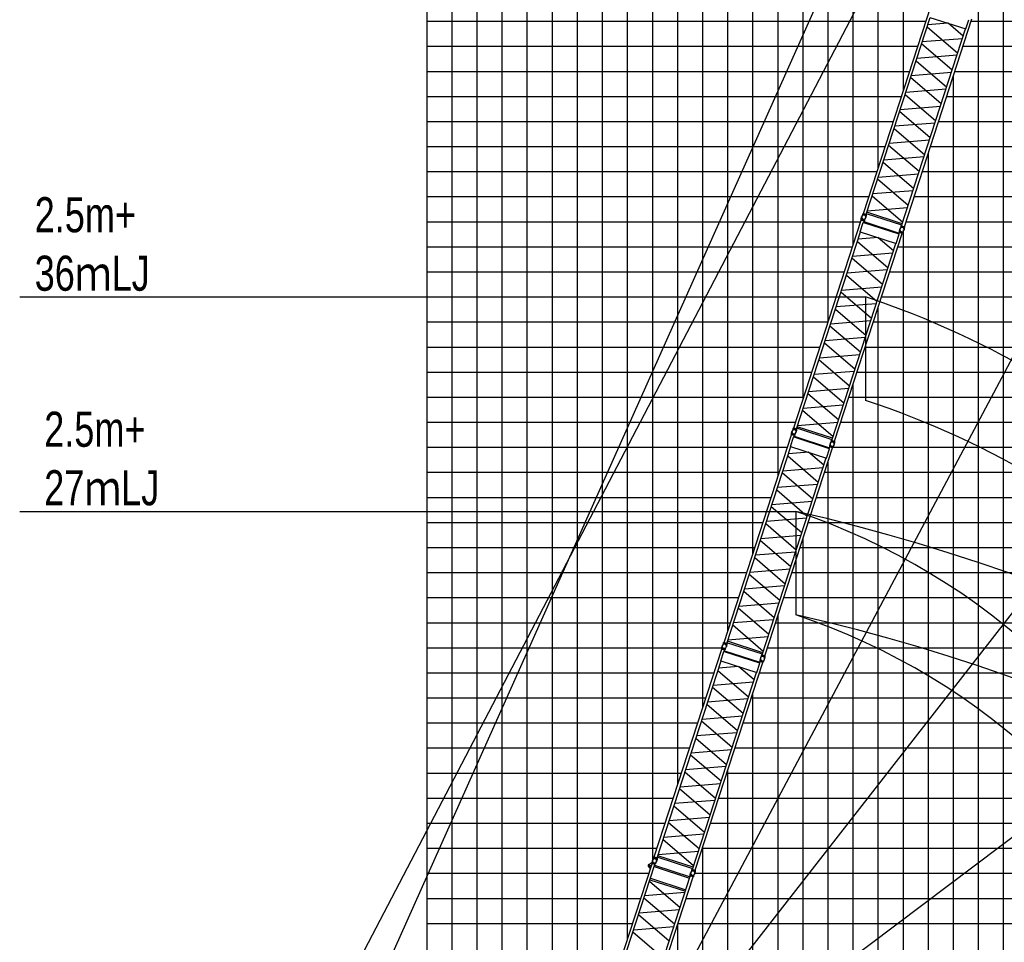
# Model space of a CAD drawing. Extents: x -439399 to 62702, y -349596 to 51651.
# Tile 60 of 63: x -81946 to -42669, y -46980 to -10165. Entities that reach past the tile are written whole.
import ezdxf

# ---------------------------------------------------------------- set-up
doc = ezdxf.new("R2010")
doc.units = 0
doc.layers.get('0').update_dxf_attribs({"linetype": 'CONTINUOUS'})

msp = doc.modelspace()

# ---------------------------------------------------------------- linework, layer by layer
at = {"color": 14, "linetype": 'Continuous'}
for p, q in [((-65695.598487, -58609.021584), (-65695.598487, 32773.696327)), ((-55695.598487, -40699.317911), (-55695.598487, 32773.696327)), ((-45695.598487, -107226.303673), (-45695.598487, -15469.938132)), ((-65695.598487, -17226.303673), (-48068.793935, -17226.303673)), ((-46266.274562, -17226.303673), (49304.401513, -17226.303673)), ((-65695.598487, -27226.303673), (-51317.931913, -27226.303673)), ((-49508.487394, -27226.303673), (49304.401513, -27226.303673)), ((-65695.598487, -37226.303673), (-54567.151084, -37226.303673)), ((-52764.631712, -37226.303673), (49304.401513, -37226.303673)), ((-55695.598487, -107226.303673), (-55695.598487, -46246.888091))]:
    msp.add_line(p, q, dxfattribs=at)
at = {"color": 252, "linetype": 'Continuous'}
for p, q in [((-64695.598487, -52495.213461), (-64695.598487, 32773.696327)), ((-63695.598487, -53055.497921), (-63695.598487, 32773.696327)), ((-62695.598487, -53615.78238), (-62695.598487, 32773.696327)), ((-61695.598487, -54176.06684), (-61695.598487, 32773.696327)), ((-60695.598487, -53226.303673), (-60695.598487, 32773.696327)), ((-59695.598487, -54024.263116), (-59695.598487, 32773.696327)), ((-58695.598487, -49754.861159), (-58695.598487, 32773.696327)), ((-57695.598487, -46854.670791), (-57695.598487, 32773.696327)), ((-56695.598487, -43689.354014), (-56695.598487, 32773.696327)), ((-54695.598487, -37621.625297), (-54695.598487, 32773.696327)), ((-53695.598487, -34543.932682), (-53695.598487, 32773.696327)), ((-52695.598487, -31466.337915), (-52695.598487, 32773.696327)), ((-51695.598487, -28388.6453), (-51695.598487, 32773.696327)), ((-50695.598487, -25310.909281), (-50695.598487, 32773.696327)), ((-49695.598487, -22233.216667), (-49695.598487, 32773.696327)), ((-48695.598487, -19155.524052), (-48695.598487, 32773.696327)), ((-47695.598487, -16077.722802), (-47695.598487, 32773.696327)), ((-46695.598487, -13000.030187), (-46695.598487, 32773.696327)), ((-42695.598487, -107226.303673), (-42695.598487, -5932.515868)), ((-43695.598487, -107226.303673), (-43695.598487, -9268.129156)), ((-65695.598487, -10226.303673), (-45794.362769, -10226.303673)), ((-43991.843397, -10226.303673), (49304.401513, -10226.303673)), ((-65695.598487, -11226.303673), (-46119.281507, -11226.303673)), ((-44316.762135, -11226.303673), (49304.401513, -11226.303673)), ((-65695.598487, -12226.303673), (-46444.200245, -12226.303673)), ((-44695.598487, -107226.303673), (-44695.598487, -12392.245517)), ((-44641.680873, -12226.303673), (49304.401513, -12226.303673)), ((-65695.598487, -13226.303673), (-46769.118983, -13226.303673)), ((-44966.599611, -13226.303673), (49304.401513, -13226.303673)), ((-65695.598487, -14226.303673), (-47094.037721, -14226.303673)), ((-45291.518349, -14226.303673), (49304.401513, -14226.303673)), ((-65695.598487, -15226.303673), (-47418.956459, -15226.303673)), ((-45616.437087, -15226.303673), (49304.401513, -15226.303673)), ((-65695.598487, -16226.303673), (-47743.875197, -16226.303673)), ((-45941.355824, -16226.303673), (49304.401513, -16226.303673)), ((-65695.598487, -18226.303673), (-48393.712672, -18226.303673)), ((-46591.1933, -18226.303673), (49304.401513, -18226.303673)), ((-46695.598487, -107226.303673), (-46695.598487, -18554.462742)), ((-65695.598487, -19226.303673), (-48718.596113, -19226.303673)), ((-46916.07674, -19226.303673), (49304.401513, -19226.303673)), ((-65695.598487, -20226.303673), (-49043.514851, -20226.303673)), ((-47240.995478, -20226.303673), (49304.401513, -20226.303673)), ((-65695.598487, -21226.303673), (-49368.433588, -21226.303673)), ((-47565.914216, -21226.303673), (24304.401513, -21226.303673)), ((-47695.598487, -107226.303673), (-47695.598487, -21625.431997)), ((-65695.598487, -22226.303673), (-49693.352326, -22226.303673)), ((-47890.832954, -22226.303673), (49304.401513, -22226.303673)), ((-65695.598487, -23226.303673), (-50018.271064, -23226.303673)), ((-48215.751692, -23226.303673), (49304.401513, -23226.303673)), ((-65695.598487, -24226.303673), (-50343.189802, -24226.303673)), ((-48540.67043, -24226.303673), (49304.401513, -24226.303673)), ((-48695.598487, -107226.303673), (-48695.598487, -24703.124611)), ((-65695.598487, -25226.303673), (-50668.10854, -25226.303673)), ((-48865.589168, -25226.303673), (49304.401513, -25226.303673)), ((-65695.598487, -26226.303673), (-50993.027278, -26226.303673)), ((-49190.507906, -26226.303673), (49304.401513, -26226.303673)), ((-49695.598487, -107226.303673), (-49695.598487, -27780.86063)), ((-65695.598487, -28226.303673), (-51642.850651, -28226.303673)), ((-49840.331279, -28226.303673), (49304.401513, -28226.303673)), ((-65695.598487, -29226.303673), (-51967.769389, -29226.303673)), ((-50165.250017, -29226.303673), (49304.401513, -29226.303673)), ((-65695.598487, -30226.303673), (-52292.688127, -30226.303673)), ((-50490.168755, -30226.303673), (49304.401513, -30226.303673)), ((-50695.598487, -107226.303673), (-50695.598487, -30858.553245)), ((-65695.598487, -31226.303673), (-52617.606865, -31226.303673)), ((-50815.087492, -31226.303673), (49304.401513, -31226.303673)), ((-65695.598487, -32226.303673), (-52942.525603, -32226.303673)), ((-51140.00623, -32226.303673), (49304.401513, -32226.303673)), ((-65695.598487, -33226.303673), (-53267.44434, -33226.303673)), ((-51464.924968, -33226.303673), (49304.401513, -33226.303673)), ((-51695.598487, -107226.303673), (-51695.598487, -33936.245859)), ((-65695.598487, -34226.303673), (-53592.363078, -34226.303673)), ((-51789.843706, -34226.303673), (49304.401513, -34226.303673)), ((-65695.598487, -35226.303673), (-53932.314938, -35226.303673)), ((-52114.762444, -35226.303673), (49304.401513, -35226.303673)), ((-65695.598487, -36226.303673), (-54242.232347, -36226.303673)), ((-52439.712974, -36226.303673), (49304.401513, -36226.303673)), ((-52695.598487, -107226.303673), (-52695.598487, -37013.840627)), ((-65695.598487, -38226.303673), (-54892.069822, -38226.303673)), ((-53089.55045, -38226.303673), (49304.401513, -38226.303673)), ((-65695.598487, -39226.303673), (-55216.98856, -39226.303673)), ((-53414.469188, -39226.303673), (49304.401513, -39226.303673)), ((-65695.598487, -40226.303673), (-55541.907298, -40226.303673)), ((-53739.387926, -40226.303673), (49304.401513, -40226.303673)), ((-53695.598487, -107226.303673), (-53695.598487, -40091.533241)), ((-65695.598487, -41226.303673), (-55866.826036, -41226.303673)), ((-54064.306664, -41226.303673), (49304.401513, -41226.303673)), ((-65695.598487, -42226.303673), (-56191.744774, -42226.303673)), ((-54389.225402, -42226.303673), (49304.401513, -42226.303673)), ((-54695.598487, -107226.303673), (-54695.598487, -43169.225856)), ((-65695.598487, -43226.303673), (-56516.663512, -43226.303673)), ((-54714.14414, -43226.303673), (49304.401513, -43226.303673)), ((-65695.598487, -44226.303673), (-56841.58225, -44226.303673)), ((-55012.300447, -44226.303673), (49304.401513, -44226.303673)), ((-65695.598487, -45226.303673), (-57166.510583, -45226.303673)), ((-55363.990913, -45226.303673), (49304.401513, -45226.303673)), ((-65695.598487, -46226.303673), (-57491.429883, -46226.303673)), ((-55688.910213, -46226.303673), (49304.401513, -46226.303673))]:
    msp.add_line(p, q, dxfattribs=at)
at = {"color": 151, "linetype": 'Continuous'}
for p, q in [((-68462.510649, -50519.00039), (-32453.069706, 30034.465814)), ((-17049.239445, 23937.961668), (-59259.033523, -55447.115151)), ((-3920.646063, 15349.811009), (-59230.930781, -55444.125091)), ((12491.139553, -1462.659263), (-59161.054527, -55456.460311)), ((-69616.227359, -50018.387168), (-47441.129871, -7549.42048)), ((-48204.076302, -21225.651798), (-48204.076302, -25355.983862)), ((-50985.246224, -29785.140079), (-50985.246224, -33915.472143))]:
    msp.add_line(p, q, dxfattribs=at)
at = {"color": 15, "linetype": 'Continuous'}
for p, q in [((-48286.461507, -17896.217554), (-45592.480435, -9604.971906)), ((-48177.755225, -17931.538262), (-45624.766377, -10074.223339)), ((-46656.0665, -18425.963442), (-43962.085429, -10134.717794)), ((-45632.99989, -10071.548117), (-44203.546706, -10536.004241)), ((-44203.546706, -10536.004241), (-44083.031629, -10165.095877)), ((-46764.772086, -18390.642961), (-44211.783237, -10533.328038)), ((-45747.761691, -10452.765295), (-44526.194799, -11500.990164)), ((-44923.364392, -10302.121825), (-45719.784998, -10366.661265)), ((-44306.798013, -10825.75426), (-44913.157118, -10305.438347)), ((-45939.177886, -11041.885087), (-44334.778373, -10911.869557)), ((-44745.600683, -12176.254291), (-45967.16776, -11128.029263)), ((-44554.184409, -11587.133635), (-46158.583922, -11717.149165)), ((-46186.564546, -11803.265167), (-44964.997468, -12851.490195)), ((-45184.403352, -13526.754322), (-46405.97043, -12478.529294)), ((-46377.980729, -12392.385062), (-44773.581216, -12262.369532)), ((-44992.987253, -12937.63361), (-46597.386522, -13067.64912)), ((-46625.367215, -13153.765198), (-45403.800137, -14201.990226)), ((-46816.78333, -13742.885017), (-45212.38406, -13612.869507)), ((-45623.206207, -14877.254195), (-46844.773099, -13829.029326)), ((-47064.169778, -14504.264356), (-45842.6027, -15552.489384)), ((-45431.789484, -14288.132065), (-47036.188754, -14418.147576)), ((-46062.009047, -16227.754401), (-47283.575927, -15179.529542)), ((-47255.585765, -15093.383979), (-45651.186253, -14963.368449)), ((-45870.592289, -15638.632527), (-47474.99168, -15768.648047)), ((-47502.972447, -15854.764387), (-46281.40552, -16902.989286)), ((-47694.388717, -16443.884697), (-46089.989524, -16313.869193)), ((-46500.811757, -17578.253754), (-47722.378464, -16530.029044)), ((-46720.217773, -18253.518411), (-47941.784666, -17205.293542)), ((-46309.395336, -16989.133008), (-47913.794362, -17119.148498)), ((-48133.191597, -17794.385165), (-46528.792328, -17664.369654)), ((-48372.812934, -18126.85318), (-48359.783243, -18035.958123)), ((-48307.925956, -17927.048912), (-48350.810051, -18008.240836)), ((-48312.184248, -17925.707002), (-48302.297435, -17895.278429)), ((-48312.184248, -17925.707002), (-48174.279414, -17970.514866)), ((-48302.297435, -17895.278429), (-48164.3926, -17940.086294)), ((-48286.461507, -17896.217554), (-48177.755225, -17931.538262)), ((-48278.993852, -17902.849718), (-48277.755826, -17899.039455)), ((-48178.479578, -17969.103905), (-48191.508783, -18059.995578)), ((-48187.691953, -17932.515416), (-48186.453927, -17928.705153)), ((-48174.279414, -17970.514866), (-48164.3926, -17940.086294)), ((-46756.751939, -18365.959417), (-48169.735079, -17906.854718)), ((-46738.054805, -18308.415383), (-48151.037945, -17849.310685)), ((-51067.56307, -26455.701929), (-48373.581998, -18164.456281)), ((-48414.101452, -18631.032492), (-48293.586375, -18260.124127)), ((-48377.053537, -18125.463369), (-48386.944467, -18155.90461)), ((-48249.039633, -18200.712475), (-48386.944467, -18155.90461)), ((-48239.148703, -18170.271233), (-48377.053537, -18125.463369)), ((-48264.875716, -18199.776989), (-48373.581998, -18164.456281)), ((-48364.87853, -18167.284201), (-48363.641258, -18163.47626)), ((-48293.58584, -18260.125257), (-48280.982977, -18253.703765)), ((-48282.676734, -18254.563051), (-48264.875716, -18199.776989)), ((-48280.98588, -18253.703647), (-46870.553828, -18711.979449)), ((-48273.576863, -18196.949824), (-48272.339591, -18193.141882)), ((-48272.913756, -18224.515606), (-46859.930617, -18683.620305)), ((-48239.148703, -18170.271233), (-48249.039633, -18200.712475)), ((-48243.353502, -18168.871114), (-48200.471759, -18087.683642)), ((-46786.237273, -18421.473086), (-46829.121153, -18502.664605)), ((-46790.493666, -18420.132785), (-46780.606852, -18389.704212)), ((-46790.493666, -18420.132785), (-46652.590457, -18464.940122)), ((-46780.606852, -18389.704212), (-46642.703643, -18434.511549)), ((-46764.772086, -18390.642961), (-46656.0665, -18425.963442)), ((-46757.304431, -18397.275125), (-46756.066405, -18393.464861)), ((-46666.002763, -18426.940747), (-46664.764737, -18423.130484)), ((-46652.590457, -18464.940122), (-46642.703643, -18434.511549)), ((-50958.856788, -26491.022637), (-48405.86794, -18633.707714)), ((-49437.168063, -26985.447817), (-46743.186991, -18694.202169)), ((-48414.101452, -18631.032492), (-46984.648269, -19095.488616)), ((-46984.648269, -19095.488616), (-46864.133191, -18724.580252)), ((-46864.134755, -18724.577795), (-46870.554475, -18711.978414)), ((-46869.693594, -18713.66775), (-46851.892576, -18658.881688)), ((-46855.362955, -18619.889152), (-46865.253885, -18650.330394)), ((-46727.350675, -18695.137731), (-46865.253885, -18650.330394)), ((-46717.459746, -18664.696489), (-46855.362955, -18619.889152)), ((-46743.186991, -18694.202169), (-46851.892576, -18658.881688)), ((-46851.124533, -18621.27705), (-46838.09595, -18530.389727)), ((-46843.189805, -18661.709381), (-46841.952533, -18657.90144)), ((-46751.887905, -18691.375079), (-46750.650634, -18687.567137)), ((-46717.459746, -18664.696489), (-46727.350675, -18695.137731)), ((-46721.678524, -18663.299282), (-46678.80043, -18582.118719)), ((-46656.811221, -18463.52652), (-46669.840453, -18554.418374)), ((-49545.873648, -26950.127336), (-46992.8848, -19092.812413)), ((-48528.863254, -19012.24967), (-47307.296361, -20060.474539)), ((-47704.465954, -18861.6062), (-48500.886561, -18926.14564)), ((-47087.899576, -19385.238635), (-47694.25868, -18864.922722)), ((-48720.279448, -19601.369462), (-47115.879935, -19471.353932)), ((-47526.702245, -20735.738666), (-48748.269323, -19687.513638)), ((-48967.666108, -20362.749542), (-47746.099031, -21410.97457)), ((-47335.285971, -20146.61801), (-48939.685484, -20276.63354)), ((-47965.504914, -22086.238697), (-49187.071992, -21038.013669)), ((-49159.082292, -20951.869437), (-47554.682779, -20821.853907)), ((-47774.088815, -21497.117985), (-49378.488084, -21627.133495)), ((-49406.468778, -21713.249573), (-48184.9017, -22761.474601)), ((-49597.884892, -22302.369392), (-47993.485623, -22172.353882)), ((-48404.307769, -23436.73857), (-49625.874661, -22388.513701)), ((-49845.271341, -23063.748731), (-48623.704263, -24111.973759)), ((-48212.891047, -22847.61644), (-49817.290316, -22977.631951)), ((-50036.687328, -23652.868354), (-48432.287815, -23522.852824)), ((-48843.110609, -24787.238776), (-50064.67749, -23739.013917)), ((-48651.693851, -24198.116902), (-50256.093242, -24328.132422)), ((-50284.07401, -24414.248762), (-49062.507083, -25462.473661)), ((-49281.913319, -26137.738129), (-50503.480026, -25089.513419)), ((-50475.49028, -25003.369072), (-48871.091086, -24873.353568)), ((-49501.319336, -26813.002786), (-50722.886228, -25764.777917)), ((-49090.496899, -25548.617383), (-50694.895925, -25678.632873)), ((-50914.29316, -26353.86954), (-49309.893891, -26223.854029)), ((-51158.190256, -26684.990712), (-51168.081186, -26715.431954)), ((-51020.285422, -26729.798577), (-51158.190256, -26684.990712)), ((-51153.949653, -26686.380523), (-51140.919962, -26595.485467)), ((-51089.027519, -26486.533287), (-51131.911613, -26567.725211)), ((-51093.285811, -26485.191377), (-51083.398997, -26454.762804)), ((-51093.285811, -26485.191377), (-50955.380976, -26529.999241)), ((-51083.398997, -26454.762804), (-50945.494163, -26499.570669)), ((-51067.56307, -26455.701929), (-50958.856788, -26491.022637)), ((-51060.095415, -26462.334093), (-51058.857389, -26458.52383)), ((-51024.490221, -26728.398457), (-50981.608478, -26647.210986)), ((-50959.58114, -26528.58828), (-50972.610346, -26619.479953)), ((-50968.793515, -26491.999791), (-50967.555489, -26488.189528)), ((-50955.380976, -26529.999241), (-50945.494163, -26499.570669)), ((-49537.853502, -26925.443792), (-50950.836642, -26466.339093)), ((-49519.156367, -26867.899758), (-50932.139507, -26408.79506)), ((-53848.699788, -35015.229273), (-51154.718717, -26723.983625)), ((-51195.238171, -27190.559836), (-51074.723093, -26819.651471)), ((-51030.176351, -26760.239819), (-51168.081186, -26715.431954)), ((-51046.012435, -26759.304333), (-51154.718717, -26723.983625)), ((-51146.015248, -26726.811545), (-51144.777977, -26723.003603)), ((-51074.722558, -26819.652601), (-51062.119696, -26813.231109)), ((-51063.813453, -26814.090395), (-51046.012435, -26759.304333)), ((-51062.122598, -26813.230991), (-49651.690547, -27271.506793)), ((-51054.713581, -26756.477167), (-51053.47631, -26752.669226)), ((-51054.050475, -26784.04295), (-49641.067335, -27243.147648)), ((-51020.285422, -26729.798577), (-51030.176351, -26760.239819)), ((-49632.261251, -27180.804394), (-49619.232669, -27089.917071)), ((-49567.338835, -26980.957461), (-49610.222716, -27062.14898)), ((-49571.595228, -26979.61716), (-49561.708415, -26949.188587)), ((-49571.595228, -26979.61716), (-49433.692019, -27024.424497)), ((-49561.708415, -26949.188587), (-49423.805206, -26993.995924)), ((-49545.873648, -26950.127336), (-49437.168063, -26985.447817)), ((-49538.405993, -26956.7595), (-49537.167967, -26952.949236)), ((-49437.912783, -27023.010895), (-49450.942015, -27113.902749)), ((-49447.104326, -26986.425122), (-49445.8663, -26982.614859)), ((-49433.692019, -27024.424497), (-49423.805206, -26993.995924)), ((-53739.993507, -35050.549981), (-51187.004659, -27193.235058)), ((-52218.304782, -35544.975161), (-49524.32371, -27253.729513)), ((-50485.602673, -27421.133543), (-51282.02328, -27485.672984)), ((-51195.238171, -27190.559836), (-49765.784988, -27655.01596)), ((-49869.036295, -27944.765979), (-50475.395399, -27424.450066)), ((-49765.784988, -27655.01596), (-49645.26991, -27284.107595)), ((-49645.271474, -27284.105139), (-49651.691194, -27271.505758)), ((-49650.830313, -27273.195093), (-49633.029295, -27218.409031)), ((-49636.499673, -27179.416496), (-49646.390603, -27209.857738)), ((-49508.487394, -27254.665074), (-49646.390603, -27209.857738)), ((-49498.596464, -27224.223832), (-49636.499673, -27179.416496)), ((-49524.32371, -27253.729513), (-49633.029295, -27218.409031)), ((-49624.326523, -27221.236725), (-49623.089252, -27217.428783)), ((-49533.024624, -27250.902423), (-49531.787352, -27247.094481)), ((-49498.596464, -27224.223832), (-49508.487394, -27254.665074)), ((-49502.815243, -27222.826626), (-49459.937149, -27141.646063)), ((-52327.010367, -35509.65468), (-49774.021519, -27652.339757)), ((-51309.999972, -27571.777013), (-50088.43308, -28620.001882)), ((-50307.838964, -29295.26601), (-51529.406042, -28247.040982)), ((-51501.416167, -28160.896806), (-49897.016654, -28030.881276)), ((-51748.802827, -28922.276886), (-50527.235749, -29970.501914)), ((-50116.42269, -28706.145354), (-51720.822203, -28836.160884)), ((-51940.21901, -29511.396781), (-50335.819498, -29381.381251)), ((-50746.641633, -30645.766041), (-51968.208711, -29597.541013)), ((-50555.225534, -30056.645329), (-52159.624803, -30186.660839)), ((-52187.605496, -30272.776917), (-50966.038419, -31321.001945)), ((-51185.444488, -31996.265914), (-52407.01138, -30948.041044)), ((-52379.021611, -30861.896736), (-50774.622341, -30731.881225)), ((-50994.027766, -31407.143784), (-52598.427035, -31537.159294)), ((-52626.408059, -31623.276075), (-51404.840982, -32671.501103)), ((-52817.824047, -32212.395698), (-51213.424534, -32082.380167)), ((-51624.247328, -33346.76612), (-52845.814209, -32298.541261)), ((-53065.210729, -32973.776106), (-51843.643802, -34022.001005)), ((-51432.83057, -32757.644245), (-53037.229961, -32887.659766)), ((-52063.050038, -34697.265473), (-53284.616745, -33649.040763)), ((-53256.626998, -33562.896416), (-51652.227805, -33432.880912)), ((-51871.633618, -34108.144726), (-53476.032644, -34238.160217)), ((-52282.456055, -35372.53013), (-53504.022947, -34324.305261)), ((-53695.429879, -34913.396883), (-52091.030609, -34783.381373)), ((-56629.86971, -43574.717554), (-53935.888639, -35283.471906)), ((-53939.360178, -35244.478994), (-53949.251108, -35274.920235)), ((-53811.346273, -35319.7281), (-53949.251108, -35274.920235)), ((-53801.455343, -35289.286858), (-53939.360178, -35244.478994)), ((-53827.182357, -35318.792614), (-53935.888639, -35283.471906)), ((-53935.119574, -35245.868805), (-53922.089884, -35154.973748)), ((-53927.18517, -35286.299826), (-53925.947899, -35282.491885)), ((-53870.164238, -35046.060631), (-53913.048332, -35127.252555)), ((-53874.42253, -35044.718721), (-53864.535716, -35014.290148)), ((-53874.42253, -35044.718721), (-53736.517695, -35089.526585)), ((-53864.535716, -35014.290148), (-53726.630882, -35059.098012)), ((-53848.699788, -35015.229273), (-53739.993507, -35050.549981)), ((-53844.983375, -35373.578676), (-53827.182357, -35318.792614)), ((-53841.232133, -35021.861437), (-53839.994107, -35018.051174)), ((-53835.883503, -35315.965449), (-53834.646232, -35312.157507)), ((-53835.220397, -35343.531231), (-52422.237257, -35802.63593)), ((-53801.455343, -35289.286858), (-53811.346273, -35319.7281)), ((-53805.660142, -35287.886739), (-53762.7784, -35206.699267)), ((-53740.717859, -35088.115624), (-53753.747065, -35179.007296)), ((-53749.930234, -35051.527135), (-53748.692208, -35047.716871)), ((-53736.517695, -35089.526585), (-53726.630882, -35059.098012)), ((-52318.990221, -35484.971135), (-53731.97336, -35025.866437)), ((-52300.293086, -35427.427102), (-53713.276226, -34968.322404)), ((-53976.408093, -35750.048117), (-53855.893015, -35379.139752)), ((-53855.89248, -35379.140882), (-53843.289618, -35372.71939)), ((-53843.29252, -35372.719272), (-52432.860469, -35830.995074)), ((-52417.669595, -35738.904777), (-52427.560525, -35769.346019)), ((-52279.766386, -35783.712114), (-52417.669595, -35738.904777)), ((-52413.431173, -35740.292675), (-52400.402591, -35649.405352)), ((-52348.475554, -35540.484805), (-52391.359435, -35621.676324)), ((-52352.731947, -35539.144504), (-52342.845134, -35508.715931)), ((-52352.731947, -35539.144504), (-52214.828738, -35583.951841)), ((-52342.845134, -35508.715931), (-52204.941924, -35553.523268)), ((-52327.010367, -35509.65468), (-52218.304782, -35544.975161)), ((-52319.542712, -35516.286843), (-52318.304686, -35512.47658)), ((-52283.985165, -35782.314907), (-52241.107071, -35701.134344)), ((-52219.049502, -35582.538239), (-52232.078734, -35673.430093)), ((-52228.241045, -35545.952466), (-52227.003019, -35542.142202)), ((-52214.828738, -35583.951841), (-52204.941924, -35553.523268)), ((-56521.163428, -43610.038262), (-53968.17458, -35752.723339)), ((-54999.474703, -44104.463442), (-52305.493632, -35813.217794)), ((-54091.169894, -36131.265295), (-52869.603002, -37179.490164)), ((-53266.772595, -35980.621825), (-54063.193201, -36045.161265)), ((-53976.408093, -35750.048117), (-52546.95491, -36214.504241)), ((-52650.206216, -36504.25426), (-53256.565321, -35983.938347)), ((-52546.95491, -36214.504241), (-52426.439832, -35843.595877)), ((-52426.441396, -35843.59342), (-52432.861115, -35830.994039)), ((-52432.000235, -35832.683375), (-52414.199217, -35777.897313)), ((-52289.657316, -35814.153356), (-52427.560525, -35769.346019)), ((-52305.493632, -35813.217794), (-52414.199217, -35777.897313)), ((-52405.496445, -35780.725006), (-52404.259174, -35776.917065)), ((-52314.194546, -35810.390704), (-52312.957274, -35806.582762)), ((-52279.766386, -35783.712114), (-52289.657316, -35814.153356)), ((-55108.180289, -44069.142961), (-52555.191441, -36211.828038)), ((-53089.008886, -37854.754291), (-54310.575963, -36806.529263)), ((-54282.586089, -36720.385087), (-52678.186576, -36590.369557)), ((-52897.592612, -37265.633635), (-54501.992125, -37395.649165)), ((-54529.972749, -37481.765167), (-53308.405671, -38529.990195)), ((-54721.388932, -38070.885062), (-53116.98942, -37940.869532)), ((-53527.811555, -39205.254322), (-54749.378633, -38157.029294)), ((-54968.775418, -38832.265198), (-53747.208341, -39880.490226)), ((-53336.395456, -38616.13361), (-54940.794725, -38746.14912)), ((-53966.61441, -40555.754195), (-55188.181302, -39507.529326)), ((-55160.191533, -39421.385017), (-53555.792263, -39291.369507)), ((-53775.197688, -39966.632065), (-55379.596957, -40096.647576)), ((-55407.577981, -40182.764356), (-54186.010904, -41230.989384)), ((-55598.993969, -40771.883979), (-53994.594456, -40641.868449)), ((-54405.41725, -41906.254401), (-55626.98413, -40858.029542)), ((-55846.380651, -41533.264387), (-54624.813723, -42581.489286)), ((-54214.000492, -41317.132527), (-55818.399883, -41447.148047)), ((-56037.79692, -42122.384697), (-54433.397727, -41992.369193)), ((-54844.21996, -43256.753754), (-56065.786667, -42208.529044)), ((-54652.803539, -42667.633008), (-56257.202565, -42797.648498)), ((-55063.625977, -43932.018411), (-56285.192869, -42883.793542)), ((-56655.592451, -43604.207002), (-56645.705638, -43573.778429)), ((-56645.705638, -43573.778429), (-56507.800804, -43618.586294)), ((-56629.86971, -43574.717554), (-56521.163428, -43610.038262)), ((-56622.402055, -43581.349718), (-56621.164029, -43577.539455)), ((-55100.160143, -44044.459417), (-56513.143282, -43585.354718)), ((-55081.463008, -43986.915383), (-56494.446148, -43527.810685)), ((-56476.599801, -43472.885165), (-54872.200531, -43342.869654)), ((-56651.33416, -43605.548912), (-56694.218254, -43686.740836)), ((-56655.592451, -43604.207002), (-56517.687617, -43649.014866)), ((-56521.887781, -43647.603905), (-56534.916986, -43738.495578)), ((-56531.100156, -43611.015416), (-56529.86213, -43607.205153)), ((-56517.687617, -43649.014866), (-56507.800804, -43618.586294)), ((-55129.645476, -44099.973086), (-55172.529357, -44181.164605)), ((-55133.901869, -44098.632785), (-55124.015055, -44068.204212)), ((-55133.901869, -44098.632785), (-54995.99866, -44143.440122)), ((-55124.015055, -44068.204212), (-54986.111846, -44113.011549)), ((-55108.180289, -44069.142961), (-54999.474703, -44104.463442)), ((-55100.712634, -44075.775125), (-55099.474608, -44071.964861)), ((-55000.219424, -44142.02652), (-55013.248656, -44232.918374)), ((-55009.410967, -44105.440747), (-55008.172941, -44101.630484)), ((-54995.99866, -44143.440122), (-54986.111846, -44113.011549))]:
    msp.add_line(p, q, dxfattribs=at)
at = {"color": 7, "linetype": 'Continuous'}
for p, q in [((-81945.701881, -21225.651798), (-48204.076302, -21225.651798)), ((-81945.701881, -29785.140079), (-50985.246224, -29785.140079))]:
    msp.add_line(p, q, dxfattribs=at)
at = {"color": 132, "linetype": 'Continuous'}
for p, q in [((-58483.976929, -49281.053099), (-56717.041435, -43842.978192)), ((-58375.270665, -49316.373863), (-56608.335171, -43878.298956)), ((-56733.93262, -43812.930879), (-56847.241807, -43870.664845)), ((-56733.933814, -43812.932147), (-56724.423481, -43816.022237)), ((-56720.511283, -43803.981714), (-56730.402228, -43834.422951)), ((-56592.497881, -43879.230735), (-56730.402228, -43834.422951)), ((-56730.400621, -43834.423887), (-56720.54583, -43853.764986)), ((-56582.606936, -43848.789498), (-56720.511283, -43803.981714)), ((-56608.335171, -43878.298956), (-56717.041435, -43842.978192)), ((-56716.271046, -43805.372616), (-56703.241863, -43714.481433)), ((-56708.337968, -43845.806117), (-56707.099488, -43841.994461)), ((-56635.068728, -43960.576484), (-55222.085822, -44419.681902)), ((-56617.036316, -43875.471786), (-56615.797835, -43871.66013)), ((-56616.372017, -43903.033854), (-55203.389111, -44362.139271)), ((-56582.606936, -43848.789498), (-56592.497881, -43879.230735)), ((-56586.811531, -43847.390856), (-56543.929747, -43766.203406)), ((-56962.287759, -49775.47928), (-55195.352265, -44337.404373)), ((-56853.582192, -49810.799817), (-55086.646698, -44372.72491)), ((-56797.304497, -44057.64288), (-56787.794165, -44060.73297)), ((-55198.821416, -44298.408121), (-55208.712362, -44328.849357)), ((-55070.809175, -44373.656764), (-55208.712362, -44328.849357)), ((-55060.91823, -44343.215527), (-55198.821416, -44298.408121)), ((-55086.646698, -44372.72491), (-55195.352265, -44337.404373)), ((-55194.582991, -44299.793301), (-55181.554363, -44208.905985)), ((-55186.649495, -44340.232071), (-55185.411014, -44336.420415)), ((-55095.34761, -44369.897815), (-55094.10913, -44366.086159)), ((-55060.91823, -44343.215527), (-55070.809175, -44373.656764)), ((-55065.13863, -44341.823252), (-55022.25867, -44260.639257)), ((-56822.878177, -44538.595387), (-55601.316128, -45586.83446)), ((-56805.024236, -44483.64639), (-55392.04133, -44942.751808)), ((-56786.328732, -44426.107475), (-55373.345826, -44885.212892)), ((-56781.572439, -44427.653362), (-56784.782295, -44421.35367)), ((-55226.842408, -44418.136379), (-55223.632219, -44424.436724)), ((-55409.895071, -44997.700375), (-57014.299146, -45127.728611)), ((-55378.102995, -44883.668217), (-55371.803303, -44880.45836)), ((-55820.717039, -46262.081821), (-57042.279088, -45213.842748)), ((-56040.11864, -46937.331486), (-57261.680689, -45889.092413)), ((-57233.700018, -45802.976222), (-55629.296186, -45672.948006)), ((-57481.070094, -46564.304327), (-56257.910725, -47607.627074)), ((-57453.101481, -46478.225596), (-55848.697649, -46348.197379))]:
    msp.add_line(p, q, dxfattribs=at)
msp.add_circle((-56820.003135, -43924.125083), 28.249995, dxfattribs=at)
at = {"color": 15, "linetype": 'Continuous'}
for centre, start, end in [((-48275.676425, -18047.976876), 152.15782, 351.84228), ((-48275.653475, -18048.014881), 332.157801, 171.842316), ((-46753.96684, -18542.439382), 332.157801, 171.842316), ((-46753.989789, -18542.401377), 152.15782, 351.84228), ((-51056.777987, -26607.461251), 152.15782, 351.84228), ((-51056.790194, -26607.542224), 332.157801, 171.842316), ((-49535.091352, -27101.885752), 152.15782, 351.84228), ((-49535.103559, -27101.966725), 332.157801, 171.842316), ((-53837.914706, -35166.988595), 152.15782, 351.84228), ((-53837.960116, -35167.030506), 332.157801, 171.842316), ((-52316.228071, -35661.413096), 152.15782, 351.84228), ((-52316.273481, -35661.455007), 332.157801, 171.842316), ((-56619.084628, -43726.476876), 152.15782, 351.84228), ((-55097.397993, -44220.901377), 152.15782, 351.84228)]:
    msp.add_arc(centre, 84.999939, start, end, dxfattribs=at)
at = {"color": 190, "linetype": 'Continuous'}
for radius, start, end in [(36000.806131, 21.52262, 71.602093), (27001.109422, 21.363499, 71.469511)]:
    msp.add_arc((-59566.448362, -55386.368173), radius, start, end, dxfattribs=at)
at = {"color": 220, "linetype": 'Continuous'}
for radius, start, end in [(36000.806131, 21.52262, 71.602093), (27001.109422, 21.363499, 71.469511)]:
    msp.add_arc((-59566.448362, -59516.700237), radius, start, end, dxfattribs=at)
at = {"color": 151, "linetype": 'Continuous'}
for centre in [(-67595.598487, -103032.175282), (-67595.598487, -107162.507346)]:
    msp.add_arc(centre, 75106.803742, 16.803187, 77.223035, dxfattribs=at)
at = {"color": 132, "linetype": 'Continuous'}
for centre, radius, start, end in [((-56820.003135, -43924.125083), 59.999974, 117.00002, 253.359412), ((-56854.367885, -44039.101884), 59.999974, 342.00002, 73.359428), ((-56619.111646, -43726.533126), 84.999939, 332.157772, 171.842286), ((-55097.425262, -44220.958402), 84.999939, 332.157772, 171.842286)]:
    msp.add_arc(centre, radius, start, end, dxfattribs=at)

# ---------------------------------------------------------------- texts
at = {"color": 7, "linetype": 'Continuous', "char_height": 1400, "attachment_point": 1}
for s, insert in [('\\W0.768923;\\A1;2.5m+\\P36ｍLJ', (-81347.432271, -17247.512177)), ('\\W0.768923;\\A1;2.5m+\\P27ｍLJ', (-80968.114319, -25807.000458))]:
    msp.add_mtext(s, dxfattribs=dict(at, insert=insert))

doc.saveas('drawing.dxf')
